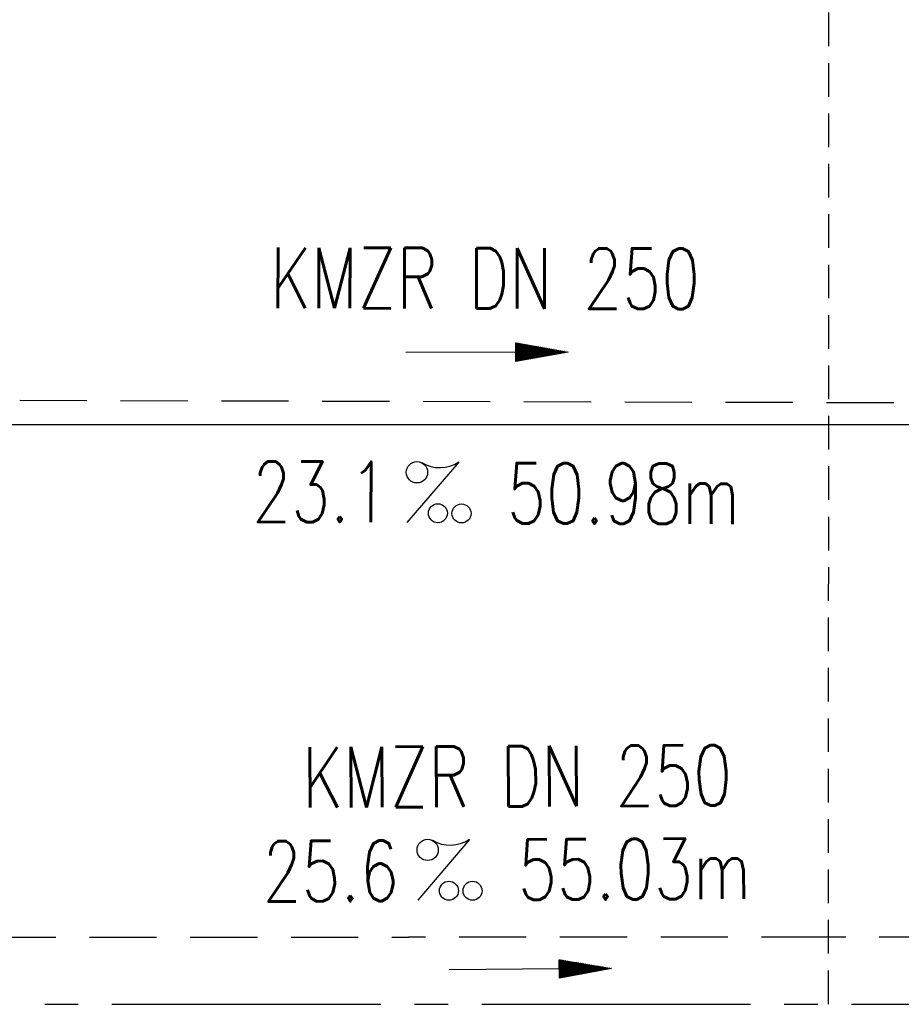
# Model space of a CAD drawing. Extents: x 0 to 1135, y 0 to 420.
# Tile 7 of 35: x 351 to 377, y 220 to 250. Entities that reach past the tile are written whole.
import ezdxf
from ezdxf.enums import TextEntityAlignment as Align

# ---------------------------------------------------------------- set-up
doc = ezdxf.new("R2010")
doc.units = 0
doc.header["$LTSCALE"] = 2
doc.header["$MEASUREMENT"] = 0
for name, pattern in [('ACHSE', [5.5, 4, -0.5, 0.5, -0.5]), ('AUSGEZOGEN', [0]), ('GESTRICH-X2', [1.5, 1, -0.5]), ('GESTRICHELT', [0.75, 0.5, -0.25])]:
    doc.linetypes.add(name, pattern=pattern)
doc.layers.get('0').update_dxf_attribs({"linetype": 'AUSGEZOGEN'})
for name, color, linetype in [('ACHSETOP', 250, 'ACHSE'), ('FBR', 8, 'CONTINUOUS'), ('HEKTOM', 250, 'GESTRICHELT'), ('KANAL', 7, 'GESTRICH-X2'), ('MS-UEBERFAHRT', 8, 'GESTRICH-X2'), ('PFEIL', 7, 'CONTINUOUS'), ('TEXTO', 4, 'CONTINUOUS'), ('TEXTU', 4, 'CONTINUOUS')]:
    doc.layers.add(name, color=color, linetype=linetype)
doc.styles.add('ROMANS', font='romans.shx', dxfattribs={"width": 0.8})

# ---------------------------------------------------------------- blocks, each defined once
blk = doc.blocks.new('PROM')
blk.add_line((1.566, 1.817), (0.019, 0.015))
for centre, radius in [((0.317, 1.51), 0.317), ((0.943, 0.291), 0.283), ((1.645, 0.287), 0.283)]:
    blk.add_circle(centre, radius)
blk.add_arc((0.992, 2.682), 1.033, 239.1414, 303.3549)
blk = doc.blocks.new('PFEIL2')
at = {"color": 0}
for p, q in [((0.88, 0.002), (-2.401, -0.012)), ((0.881, -0.271), (0.879, 0.276)), ((0.879, 0.276), (2.429, 0.009)), ((0.911, 0.27), (0.879, 0.265)), ((0.965, 0.261), (0.879, 0.246)), ((1.019, 0.252), (0.879, 0.228)), ((1.073, 0.242), (0.879, 0.209)), ((1.127, 0.233), (0.879, 0.191)), ((1.181, 0.224), (0.879, 0.172)), ((1.235, 0.214), (0.879, 0.154)), ((1.289, 0.205), (0.879, 0.135)), ((1.343, 0.196), (0.879, 0.117)), ((1.397, 0.187), (0.879, 0.098)), ((1.451, 0.177), (0.879, 0.08)), ((1.505, 0.168), (0.879, 0.061)), ((1.559, 0.159), (0.88, 0.043)), ((1.613, 0.149), (0.88, 0.024)), ((1.668, 0.14), (0.88, 0.006)), ((1.722, 0.131), (0.88, -0.013)), ((1.776, 0.121), (0.88, -0.031)), ((1.83, 0.112), (0.88, -0.05)), ((1.884, 0.103), (0.88, -0.068)), ((1.938, 0.094), (0.88, -0.087)), ((1.992, 0.084), (0.88, -0.105)), ((2.046, 0.075), (0.88, -0.124)), ((2.1, 0.066), (0.88, -0.142)), ((2.154, 0.056), (0.88, -0.161)), ((2.208, 0.047), (0.88, -0.179)), ((2.262, 0.038), (0.881, -0.198)), ((2.316, 0.029), (0.881, -0.216)), ((2.37, 0.019), (0.881, -0.235)), ((2.424, 0.01), (0.881, -0.253)), ((2.429, 0.009), (0.881, -0.271))]:
    blk.add_line(p, q, dxfattribs=at)

msp = doc.modelspace()

# ---------------------------------------------------------------- linework, layer by layer
at = {"layer": 'ACHSETOP', "flags": 128}
msp.add_lwpolyline([(25, 241.994), (26.315, 241.791), (51.067, 238.282), (75.861, 235.085), (100.694, 232.202), (125.562, 229.631), (150.46, 227.375), (175.384, 225.433), (200.331, 223.805), (225.296, 222.492), (250.276, 221.493), (275.267, 220.809), (300.264, 220.44), (316.994, 220.371), (325.263, 220.371), (350.264, 220.371), (375.263, 220.371), (400.264, 220.371), (425.263, 220.372), (575.263, 220.371), (825.263, 220.372), (950, 220.371)], dxfattribs=at)
at = {"layer": 'FBR'}
msp.add_lwpolyline([(250.363, 238.753), (250.856, 238.734), (275.63, 238.056), (300.427, 237.69), (317.029, 237.621), (325.262, 237.621), (350.264, 237.621), (375.263, 237.621), (400.264, 237.621), (425.263, 237.622), (575.263, 237.621), (825.263, 237.622), (950, 237.621)], dxfattribs=at)
at = {"layer": 'HEKTOM'}
msp.add_line((375.253, 220.38), (375.269, 260.358), dxfattribs=at)
at = {"layer": 'KANAL'}
msp.add_line((351.192, 238.347), (400.645, 238.214), dxfattribs=at)
at = {"layer": 'MS-UEBERFAHRT'}
msp.add_lwpolyline([(259.512, 223.204, 0.000464), (263.344, 223.095, 0.001712), (275.309, 222.809, 0.001441), (290.31, 222.544, 0.002168), (300.283, 222.44, 0.000482), (311.721, 222.382, 0.001045), (316.998, 222.371, 0.000005), (321.13, 222.371, -0.000024), (325.263, 222.371), (350.264, 222.371, 0.000003), (362.763, 222.371, -0.000005), (375.263, 222.371, -0.000005), (387.764, 222.371, 0.000005), (400.264, 222.371, 0.000004), (412.764, 222.371, -0.000003), (425.263, 222.372, -0.000002), (459.66, 222.372, 0.000002)], format="xyb", dxfattribs=at)

# ---------------------------------------------------------------- block references
at = {"layer": 'PFEIL'}
for p, rotation in [((365.075, 239.776), 359.8698354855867), ((366.365, 221.417), 0.2808354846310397)]:
    msp.add_blockref('PFEIL2', p, dxfattribs=dict(at, rotation=rotation))
at = {"layer": 'TEXTU'}
for p, rotation in [((362.689, 234.695), 359.8698354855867), ((363.019, 223.455), 0.2808354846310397)]:
    msp.add_blockref('PROM', p, dxfattribs=dict(at, rotation=rotation))

# ---------------------------------------------------------------- texts
at = {"layer": 'TEXTO', "style": 'ROMANS', "width": 0.75}
for rotation, p in [(359.8698, (365.037, 241.074)), (0.2808, (365.995, 226.254))]:
    msp.add_text('KMZR DN 250', height=1.8, rotation=rotation, dxfattribs=at).set_placement(p, align=Align.CENTER)
at = {"layer": 'TEXTU', "style": 'ROMANS', "width": 0.75}
for s, rotation, p in [('23.1', 359.8698, (358.11, 234.725)), ('50.98m', 359.8698, (365.687, 234.678)), ('55.03m', 0.2808, (366.018, 223.477)), ('25.6', 0.2808, (358.424, 223.427))]:
    msp.add_text(s, height=1.8, rotation=rotation, dxfattribs=at).set_placement(p)

doc.saveas('drawing.dxf')
